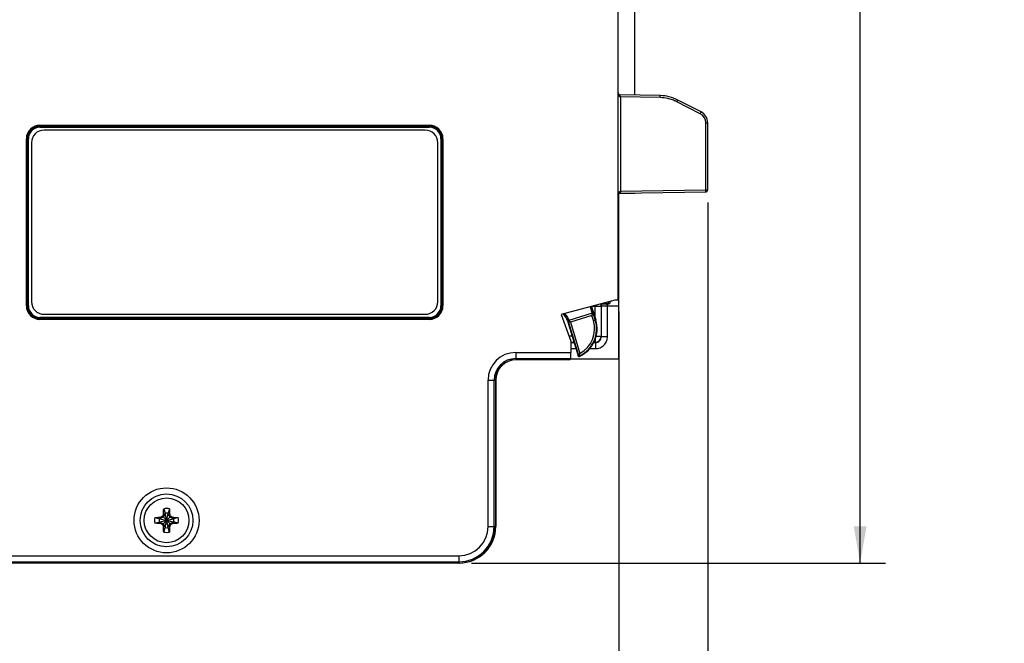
# Model space of a CAD drawing. Header units: inches. Extents: x 0 to 22, y 0 to 17.
# Tile 23 of 29: x 10.4 to 15.3, y 6.1 to 9.1. Entities that reach past the tile are written whole.
import ezdxf

# ---------------------------------------------------------------- set-up
doc = ezdxf.new("R2010")
doc.units = ezdxf.units.IN
doc.header["$LTSCALE"] = 1.21
doc.header["$MEASUREMENT"] = 0
doc.layers.get('0').update_dxf_attribs({"linetype": 'CONTINUOUS'})
for name, color, linetype in [('02___PRT_ALL_AXES', 7, 'CONTINUOUS'), ('06___PRT_ALL_SURFS', 7, 'CONTINUOUS'), ('DIMENSIONS', 7, 'CONTINUOUS')]:
    doc.layers.add(name, color=color, linetype=linetype)
doc.styles.get("Standard").update_dxf_attribs({"font": 'txt', "width": 0.8})
doc.dimstyles.new('DIMSTYLE_1', dxfattribs={"dimtxt": 0.125, "dimasz": 0.18, "dimexe": 0.125, "dimexo": 0.0625, "dimgap": 0.0625, "dimtad": 0, "dimtih": 1, "dimtoh": 1, "dimzin": 4, "dimdsep": 46, "dimtxsty": 'STANDARD', "dimblk": '_FILLED', "dimblk1": '_FILLED', "dimblk2": '_FILLED', "dimcen": 0.09, "dimadec": 0, "dimazin": 0, "dimtp": 0.001, "dimtm": 0.001, "dimtfac": 1, "dimtofl": 0, "dimtmove": 0, "dimatfit": 3, "dimldrblk": '_FILLED', "dimfxl": 1, "dimtolj": 1, "dimtzin": 4, "dimarcsym": 0})

# ---------------------------------------------------------------- blocks, each defined once
blk = doc.blocks.new('_FILLED')
at = {"color": 0, "linetype": 'BYBLOCK'}
blk.add_solid([(0, 0), (-1, 0.174), (-1, -0.174)], dxfattribs=at)
blk = doc.blocks.new('*D3')
at = {"layer": 'DIMENSIONS', "color": 2, "linetype": 'CONTINUOUS'}
for p, q in [((13.8349, 8.2489), (13.8349, 5.5999)), ((13.3969, 7.7121), (13.3969, 5.5999)), ((13.3969, 5.7249), (13.0369, 5.7249)), ((13.8349, 5.7249), (14.2068, 5.7249))]:
    blk.add_line(p, q, dxfattribs=at)
at = {"layer": 'DIMENSIONS', "color": 2, "linetype": 'CONTINUOUS', "xscale": 0.18, "yscale": 0.18, "zscale": 0.18}
blk.add_blockref('_FILLED', (13.3969, 5.7249), dxfattribs=at)
at = {"layer": 'DIMENSIONS', "color": 2, "linetype": 'CONTINUOUS', "xscale": 0.18, "yscale": 0.18, "zscale": 0.18, "rotation": 180}
blk.add_blockref('_FILLED', (13.8349, 5.7249), dxfattribs=at)
at = {"layer": 'DIMENSIONS', "color": 2, "linetype": 'CONTINUOUS', "insert": (14.2693, 5.7874), "char_height": 0.125, "width": 1.025, "attachment_point": 1, "line_spacing_factor": 0.9}
blk.add_mtext('.44{\\Ftxt.shx;\\W1.000000;\\H0.125000; }[11.1]', dxfattribs=at)
blk = doc.blocks.new('*D9')
at = {"layer": 'DIMENSIONS', "color": 2, "linetype": 'CONTINUOUS'}
for p, q in [((13.0574, 12.4917), (14.7099, 12.4917)), ((14.5849, 12.4917), (14.5849, 9.6084)), ((14.5849, 6.4751), (14.5849, 9.3584)), ((12.6724, 6.4751), (14.7099, 6.4751))]:
    blk.add_line(p, q, dxfattribs=at)
at = {"layer": 'DIMENSIONS', "color": 2, "linetype": 'CONTINUOUS', "xscale": 0.18, "yscale": 0.18, "zscale": 0.18}
for p, rotation in [((14.5849, 12.4917), 90), ((14.5849, 6.4751), 270)]:
    blk.add_blockref('_FILLED', p, dxfattribs=dict(at, rotation=rotation))
at = {"layer": 'DIMENSIONS', "color": 2, "linetype": 'CONTINUOUS', "insert": (14.5849, 9.5459), "char_height": 0.125, "width": 1.225, "attachment_point": 2, "line_spacing_factor": 0.9}
blk.add_mtext('6.02{\\Ftxt.shx;\\W1.000000;\\H0.125000; }[152.8]', dxfattribs=at)

msp = doc.modelspace()

# ---------------------------------------------------------------- linework, layer by layer
at = {"color": 7, "linetype": 'CONTINUOUS'}
for p, q in [((13.3949, 7.7683), (13.3949, 12.4877)), ((13.4767, 8.7771), (13.4769, 11.2373)), ((13.6004, 8.7749), (13.4047, 8.7783)), ((13.4048, 8.7683), (13.4047, 8.7783)), ((13.6003, 8.7649), (13.6004, 8.7749)), ((13.6003, 8.7649), (13.4048, 8.7683)), ((13.4048, 8.7683), (13.4048, 8.3041)), ((13.6832, 8.7442), (13.6877, 8.7531)), ((13.7977, 8.6859), (13.6832, 8.7442)), ((13.8022, 8.6948), (13.6877, 8.7531)), ((13.7977, 8.6859), (13.8021, 8.6948)), ((10.5489, 8.6299), (12.4649, 8.6299)), ((10.5489, 8.6199), (10.5489, 8.6299)), ((10.5489, 8.6249), (12.4649, 8.6249)), ((12.4649, 8.6199), (12.4649, 8.6299)), ((13.825, 8.6414), (13.8349, 8.6414)), ((13.825, 8.3114), (13.825, 8.6414)), ((13.8349, 8.3114), (13.8349, 8.6414)), ((10.5489, 8.6199), (12.4649, 8.6199)), ((10.4819, 8.5629), (10.4919, 8.5629)), ((10.4819, 7.7409), (10.4819, 8.5629)), ((10.4869, 7.7409), (10.4869, 8.5629)), ((10.4919, 7.7409), (10.4919, 8.5629)), ((12.5219, 8.5629), (12.5319, 8.5629)), ((12.5219, 8.5629), (12.5219, 7.7409)), ((12.5269, 8.5629), (12.5269, 7.7409)), ((12.5319, 8.5629), (12.5319, 7.7409)), ((13.3969, 7.4795), (13.3969, 8.2901)), ((13.4767, 8.2934), (13.4013, 8.2934)), ((13.4048, 8.3041), (13.4047, 8.2941)), ((13.4047, 8.2941), (13.8251, 8.3014)), ((13.4048, 8.3041), (13.825, 8.3114)), ((13.4767, 8.2953), (13.4767, 8.2934)), ((13.825, 8.3114), (13.8349, 8.3114)), ((13.8251, 8.3014), (13.825, 8.3114)), ((13.3949, 8.2399), (13.3969, 8.2399)), ((13.3949, 8.2299), (13.3969, 8.2299)), ((13.3949, 8.2244), (13.3969, 8.2244)), ((13.3949, 8.2144), (13.3969, 8.2144)), ((13.3776, 7.7683), (13.1142, 7.6977)), ((13.3451, 7.7595), (13.3451, 7.751)), ((13.3551, 7.761), (13.3551, 7.7622)), ((13.3551, 7.761), (13.3559, 7.7602)), ((13.3559, 7.7624), (13.3559, 7.7602)), ((13.3949, 7.7683), (13.3776, 7.7683)), ((13.3969, 7.7746), (13.3949, 7.7746)), ((13.3949, 7.7708), (13.3969, 7.7708)), ((10.4819, 7.7409), (10.4919, 7.7409)), ((12.5219, 7.7409), (12.5319, 7.7409)), ((13.2663, 7.704), (13.1514, 7.6689)), ((13.2637, 7.7378), (13.284, 7.6716)), ((13.2663, 7.704), (13.2645, 7.693)), ((13.2684, 7.739), (13.311, 7.739)), ((13.281, 7.6813), (13.281, 7.7424)), ((13.3459, 7.7502), (13.3103, 7.7502)), ((13.3118, 7.7398), (13.311, 7.739)), ((13.311, 7.739), (13.311, 7.5908)), ((13.3118, 7.7398), (13.3418, 7.7398)), ((13.3118, 7.59), (13.3118, 7.7398)), ((13.3132, 7.751), (13.3451, 7.751)), ((13.3418, 7.7408), (13.3969, 7.7408)), ((13.3418, 7.59), (13.3418, 7.7398)), ((13.3451, 7.751), (13.3459, 7.7502)), ((12.4649, 7.6839), (10.5489, 7.6839)), ((10.5489, 7.6839), (10.5489, 7.6739)), ((12.4649, 7.6789), (10.5489, 7.6789)), ((12.4649, 7.6739), (10.5489, 7.6739)), ((12.4649, 7.6739), (12.4649, 7.6839)), ((13.1142, 7.6977), (13.1615, 7.5661)), ((13.1464, 7.6671), (13.1444, 7.6665)), ((13.1444, 7.6665), (13.1969, 7.4947)), ((13.1464, 7.6671), (13.148, 7.6627)), ((13.148, 7.6627), (13.1983, 7.4981)), ((13.1481, 7.6627), (13.159, 7.6608)), ((13.1498, 7.6728), (13.1513, 7.6689)), ((13.159, 7.6608), (13.1514, 7.6689)), ((13.2645, 7.693), (13.159, 7.6608)), ((13.159, 7.6608), (13.2061, 7.5067)), ((13.2645, 7.693), (13.2726, 7.7007)), ((13.2722, 7.6679), (13.2645, 7.693)), ((13.2722, 7.6679), (13.284, 7.6716)), ((13.2817, 7.6709), (13.2726, 7.7008)), ((13.1675, 7.5908), (13.1526, 7.5908)), ((13.1615, 7.5661), (13.1615, 7.511)), ((13.1767, 7.5608), (13.1615, 7.5608)), ((13.1615, 7.56), (13.1769, 7.56)), ((13.2743, 7.56), (13.2818, 7.56)), ((13.281, 7.5608), (13.2748, 7.5608)), ((13.281, 7.5752), (13.281, 7.5608)), ((13.2818, 7.56), (13.281, 7.5608)), ((13.2818, 7.56), (13.2818, 7.53)), ((13.2859, 7.5908), (13.311, 7.5908)), ((13.3118, 7.59), (13.311, 7.5908)), ((13.3118, 7.59), (13.3418, 7.59)), ((12.8899, 7.511), (13.1615, 7.511)), ((12.8899, 7.511), (12.8899, 7.4751)), ((13.1615, 7.53), (13.1861, 7.53)), ((13.2544, 7.53), (13.2818, 7.53)), ((12.8899, 7.481), (13.161, 7.481)), ((12.9471, 7.4751), (12.8899, 7.4751)), ((12.9449, 7.4751), (12.9454, 7.4756)), ((13.1556, 7.4756), (12.9454, 7.4756)), ((12.9476, 7.4756), (12.9471, 7.4751)), ((13.1556, 7.4756), (13.161, 7.481)), ((13.1595, 7.4795), (13.3969, 7.4795)), ((13.2061, 7.5067), (13.1983, 7.4981)), ((13.2053, 7.495), (13.2061, 7.5067)), ((12.7538, 7.3749), (12.7897, 7.3749)), ((12.7538, 6.6549), (12.7538, 7.3749)), ((12.7838, 6.6549), (12.7838, 7.3749)), ((12.7897, 7.3749), (12.7897, 6.6549)), ((12.7917, 7.3749), (12.7917, 6.6549)), ((11.1577, 6.7423), (11.1646, 6.7203)), ((11.1861, 6.7423), (11.1792, 6.7203)), ((11.1145, 6.6991), (11.1365, 6.6922)), ((11.1365, 6.6776), (11.2073, 6.6922)), ((11.1394, 6.6922), (11.1365, 6.6922)), ((11.1365, 6.6922), (11.2073, 6.6776)), ((11.1554, 6.7014), (11.1394, 6.6922)), ((11.1429, 6.7002), (11.1394, 6.6922)), ((11.1394, 6.6776), (11.2044, 6.6922)), ((11.1394, 6.6922), (11.2044, 6.6776)), ((11.1488, 6.7036), (11.1516, 6.7052)), ((11.1516, 6.7052), (11.1532, 6.708)), ((11.1516, 6.7052), (11.1922, 6.6646)), ((11.1516, 6.6646), (11.1922, 6.7052)), ((11.1646, 6.7174), (11.1554, 6.7014)), ((11.1566, 6.7139), (11.1646, 6.7174)), ((11.1792, 6.6495), (11.1646, 6.7203)), ((11.1646, 6.7203), (11.1646, 6.7174)), ((11.1646, 6.6495), (11.1792, 6.7203)), ((11.1792, 6.6524), (11.1646, 6.7174)), ((11.1646, 6.6524), (11.1792, 6.7174)), ((11.1792, 6.7174), (11.1792, 6.7203)), ((11.1792, 6.7174), (11.1872, 6.7139)), ((11.1884, 6.7014), (11.1792, 6.7174)), ((11.2044, 6.6922), (11.1884, 6.7014)), ((11.1906, 6.708), (11.1922, 6.7052)), ((11.1922, 6.7052), (11.195, 6.7036)), ((11.2009, 6.7002), (11.2044, 6.6922)), ((11.2073, 6.6922), (11.2044, 6.6922)), ((11.2293, 6.6991), (11.2073, 6.6922)), ((11.1145, 6.6707), (11.1365, 6.6776)), ((11.1365, 6.6776), (11.1394, 6.6776)), ((11.1394, 6.6776), (11.1554, 6.6684)), ((11.1429, 6.6696), (11.1394, 6.6776)), ((11.1516, 6.6646), (11.1488, 6.6662)), ((11.1532, 6.6618), (11.1516, 6.6646)), ((11.1554, 6.6684), (11.1646, 6.6524)), ((11.1646, 6.6524), (11.1566, 6.6559)), ((11.1577, 6.6275), (11.1646, 6.6495)), ((11.1646, 6.6524), (11.1646, 6.6495)), ((11.1792, 6.6524), (11.1884, 6.6684)), ((11.1872, 6.6559), (11.1792, 6.6524)), ((11.1792, 6.6495), (11.1792, 6.6524)), ((11.1861, 6.6275), (11.1792, 6.6495)), ((11.1884, 6.6684), (11.2044, 6.6776)), ((11.1922, 6.6646), (11.1906, 6.6618)), ((11.195, 6.6662), (11.1922, 6.6646)), ((11.2044, 6.6776), (11.2009, 6.6696)), ((11.2044, 6.6776), (11.2073, 6.6776)), ((11.2293, 6.6707), (11.2073, 6.6776)), ((12.7538, 6.6549), (12.7897, 6.6549)), ((10.2405, 6.511), (12.6099, 6.511)), ((12.6099, 6.511), (12.6099, 6.4751)), ((12.6099, 6.4751), (10.2368, 6.4751)), ((10.2374, 6.481), (12.6099, 6.481))]:
    msp.add_line(p, q, dxfattribs=at)
for radius in [0.16, 0.13, 0.1102]:
    msp.add_circle((11.1719, 6.6849), radius, dxfattribs=at)
for centre, radius, start, end in [((13.4049, 8.7883), 0.01, 180, 269), ((13.5969, 8.5749), 0.2, 63, 89), ((13.597, 8.575), 0.1899, 65.8923, 89.0036), ((13.5969, 8.5747), 0.1903, 63.0084, 65.9012), ((13.775, 8.6414), 0.05, 0.0044, 62.9955), ((13.7749, 8.6414), 0.06, 0, 62.9856), ((10.5489, 8.5629), 0.067, 90, 180), ((10.5489, 8.5629), 0.062, 90, 180), ((12.4649, 8.5629), 0.067, 0, 90), ((12.4649, 8.5629), 0.062, 0, 90), ((10.5489, 8.5629), 0.057, 90, 180), ((12.4649, 8.5629), 0.057, 0, 90), ((13.4049, 8.2841), 0.01, 91, 180), ((13.8249, 8.3114), 0.01, 271, 360), ((13.3451, 7.761), 0.01, 269.9646, 359.9234), ((13.3459, 7.7602), 0.01, 281.9731, 359.9213), ((10.5489, 7.7409), 0.067, 180, 270), ((10.5489, 7.7409), 0.062, 180, 270), ((10.5489, 7.7409), 0.057, 180, 270), ((12.4649, 7.7409), 0.067, 270, 360), ((12.4649, 7.7409), 0.062, 270, 360), ((12.4649, 7.7409), 0.057, 270, 360), ((13.281, 7.739), 0.03, 0.0309, 21.2564), ((13.282, 7.7398), 0.0598, 359.9984, 0.9841), ((13.3459, 7.7602), 0.01, 269.9933, 281.9737), ((13.0726, 7.6446), 0.075, 17, 47), ((13.1405, 7.6277), 0.15, 294.9278, 17), ((13.1405, 7.6277), 0.1476, 296.0182, 17), ((13.1405, 7.6277), 0.1376, 298.4646, 17), ((13.281, 7.5908), 0.03, 270.0209, 359.9787), ((13.2818, 7.59), 0.03, 269.9703, 0.0338), ((12.8899, 7.3749), 0.1361, 90, 180), ((12.8899, 7.3749), 0.1061, 90, 180), ((12.8899, 7.3749), 0.1002, 90, 180), ((12.8919, 7.3749), 0.1002, 90, 180), ((12.8493, 7.6498), 0.3805, 335.9633, 336.5074), ((13.2017, 7.4962), 0.005, 196.9946, 294.9332), ((13.2031, 7.4995), 0.005, 197.0264, 295.993), ((12.8417, 7.6605), 0.3995, 335.0042, 335.5329), ((11.1719, 6.6849), 0.0592, 76.0695, 103.9305), ((11.1719, 6.6849), 0.0592, 166.0695, 193.9305), ((11.1719, 6.6849), 0.0361, 168.3738, 191.6262), ((12.2044, 4.8907), 2.0979, 120.2091, 120.3969), ((11.1719, 6.6849), 0.0297, 129.0984, 140.9016), ((13.039, 5.6098), 2.1823, 149.6067, 149.7872), ((11.1719, 6.6849), 0.0361, 78.3738, 101.6262), ((9.3777, 5.6524), 2.0979, 30.2091, 30.3969), ((11.1719, 6.6849), 0.0297, 39.0984, 50.9016), ((10.0968, 4.8178), 2.1823, 59.6067, 59.7872), ((11.1719, 6.6849), 0.0361, 348.3738, 11.6262), ((11.1719, 6.6849), 0.0592, 346.0695, 13.9305), ((12.247, 8.552), 2.1823, 239.6067, 239.7872), ((11.1719, 6.6849), 0.0297, 219.0984, 230.9016), ((12.9661, 7.7174), 2.0979, 210.2091, 210.3969), ((11.1719, 6.6849), 0.0361, 258.3738, 281.6262), ((9.3048, 7.76), 2.1823, 329.6067, 329.7872), ((11.1719, 6.6849), 0.0297, 309.0984, 320.9016), ((10.1394, 8.4791), 2.0979, 300.2091, 300.3969), ((12.6099, 6.6549), 0.1798, 270, 360), ((12.6099, 6.6549), 0.1739, 270, 360), ((12.6099, 6.6549), 0.1439, 270, 360), ((12.6119, 6.6549), 0.1798, 270, 360), ((11.1719, 6.6849), 0.0592, 256.0695, 283.9305)]:
    msp.add_arc(centre, radius, start, end, dxfattribs=at)
msp.add_ellipse((13.161, 7.511), major_axis=(0, 0.03), ratio=0.017455, start_param=-3.124139, end_param=-1.570796, dxfattribs=at)
for points, knots in [([(13.3974, 8.7751), (13.3969, 8.7762), (13.3962, 8.7783), (13.3952, 8.7827), (13.3949, 8.7861), (13.3949, 8.7883)], [0, 0, 0, 0, 0.251799, 0.502032, 1, 1, 1, 1]), ([(13.4048, 8.7683), (13.4043, 8.7683), (13.4034, 8.7685), (13.4022, 8.769), (13.401, 8.7698), (13.3998, 8.771), (13.3985, 8.7728), (13.3977, 8.7743), (13.3974, 8.7751)], [0, 0, 0, 0, 0.131785, 0.261455, 0.388543, 0.513459, 0.758512, 1, 1, 1, 1]), ([(13.3949, 8.2841), (13.3949, 8.2851), (13.395, 8.287), (13.3953, 8.2899), (13.3959, 8.2928), (13.3967, 8.2957), (13.3979, 8.2984), (13.3992, 8.3006), (13.4005, 8.3021), (13.4018, 8.3031), (13.4032, 8.3039), (13.4043, 8.3041), (13.4048, 8.3041)], [0, 0, 0, 0, 0.121767, 0.243667, 0.365864, 0.488589, 0.612223, 0.737473, 0.801248, 0.866134, 0.932435, 1, 1, 1, 1]), ([(13.2664, 7.7041), (13.2663, 7.7041), (13.2663, 7.7043), (13.2662, 7.7047), (13.2661, 7.7054), (13.2659, 7.7063), (13.2656, 7.7075), (13.2652, 7.709), (13.2647, 7.7106), (13.2642, 7.7124), (13.2634, 7.7153), (13.2623, 7.7193), (13.2608, 7.7245), (13.2591, 7.7301), (13.2579, 7.734), (13.2573, 7.736)], [0, 0, 0, 0, 0.006371, 0.014685, 0.03709, 0.067092, 0.104493, 0.149059, 0.200504, 0.258486, 0.322633, 0.467682, 0.631862, 0.810854, 1, 1, 1, 1]), ([(13.2726, 7.7008), (13.2726, 7.7009), (13.2725, 7.701), (13.2725, 7.7015), (13.2723, 7.7022), (13.272, 7.7033), (13.2716, 7.7047), (13.2712, 7.7064), (13.2707, 7.7082), (13.2701, 7.7104), (13.2692, 7.7136), (13.2678, 7.7182), (13.2661, 7.7241), (13.2642, 7.7306), (13.2628, 7.735), (13.2621, 7.7373)], [0, 0, 0, 0, 0.006329, 0.014615, 0.037005, 0.067034, 0.104498, 0.149152, 0.200699, 0.258795, 0.323055, 0.468294, 0.632531, 0.811347, 1, 1, 1, 1]), ([(13.2663, 7.704), (13.267, 7.7042), (13.2683, 7.7043), (13.2702, 7.7037), (13.2717, 7.7025), (13.2724, 7.7013), (13.2726, 7.7007)], [0, 0, 0, 0, 0.249668, 0.5, 0.750332, 1, 1, 1, 1]), ([(13.2663, 7.704), (13.2663, 7.704), (13.2664, 7.704), (13.2664, 7.7041), (13.2664, 7.7041)], [0, 0, 0, 0, 0.2839, 1, 1, 1, 1]), ([(13.2664, 7.7041), (13.267, 7.7043), (13.2683, 7.7044), (13.2702, 7.7038), (13.2718, 7.7026), (13.2724, 7.7014), (13.2726, 7.7008)], [0, 0, 0, 0, 0.250609, 0.500953, 0.750739, 1, 1, 1, 1]), ([(13.31, 7.7502), (13.3103, 7.7494), (13.3109, 7.7474), (13.3116, 7.7439), (13.3118, 7.7412), (13.3118, 7.7398)], [0, 0, 0, 0, 0.229932, 0.604133, 1, 1, 1, 1]), ([(13.3118, 7.7398), (13.3118, 7.7398), (13.3119, 7.7398), (13.312, 7.7399), (13.3122, 7.7399), (13.3125, 7.7399), (13.3128, 7.7399), (13.3134, 7.74), (13.3143, 7.7401), (13.3156, 7.7401), (13.3171, 7.7402), (13.3188, 7.7402), (13.3208, 7.7403), (13.323, 7.7404), (13.3262, 7.7404), (13.3306, 7.7406), (13.3361, 7.7407), (13.3398, 7.7408), (13.3418, 7.7408)], [0, 0, 0, 0, 0.002283, 0.006791, 0.01359, 0.02268, 0.034046, 0.047668, 0.081591, 0.124215, 0.175072, 0.233635, 0.299378, 0.37174, 0.450028, 0.62149, 0.807509, 1, 1, 1, 1]), ([(13.3418, 7.7409), (13.3417, 7.7425), (13.341, 7.7459), (13.3394, 7.7489), (13.3385, 7.7502)], [0, 0, 0, 0, 0.504576, 1, 1, 1, 1]), ([(13.1256, 7.7), (13.1263, 7.6993), (13.1277, 7.6979), (13.1298, 7.6957), (13.1318, 7.6934), (13.1336, 7.6911), (13.1354, 7.6887), (13.1375, 7.6857), (13.1398, 7.6819), (13.1421, 7.6776), (13.1439, 7.6736), (13.1453, 7.6702), (13.146, 7.6681), (13.1464, 7.6671)], [0, 0, 0, 0, 0.077638, 0.15506, 0.23185, 0.307599, 0.381904, 0.454351, 0.592032, 0.717567, 0.828507, 0.923099, 1, 1, 1, 1]), ([(13.1307, 7.7021), (13.1321, 7.7009), (13.134, 7.699), (13.1364, 7.6964), (13.1381, 7.6943), (13.1397, 7.6923), (13.1416, 7.6896), (13.1437, 7.6863), (13.1458, 7.6824), (13.1475, 7.6788), (13.1488, 7.6757), (13.1495, 7.6737), (13.1498, 7.6728)], [0, 0, 0, 0, 0.153063, 0.228726, 0.303386, 0.376714, 0.448374, 0.585214, 0.711091, 0.823491, 0.920388, 1, 1, 1, 1]), ([(13.1498, 7.6728), (13.1495, 7.6727), (13.1489, 7.6725), (13.1481, 7.672), (13.1474, 7.6713), (13.1468, 7.6706), (13.1464, 7.6697), (13.1462, 7.6689), (13.1462, 7.668), (13.1463, 7.6674), (13.1464, 7.6671)], [0, 0, 0, 0, 0.131583, 0.262804, 0.392037, 0.518654, 0.642445, 0.763619, 0.882708, 1, 1, 1, 1]), ([(13.1513, 7.6689), (13.1507, 7.6687), (13.1495, 7.6681), (13.1483, 7.6665), (13.1477, 7.6646), (13.1478, 7.6633), (13.148, 7.6627)], [0, 0, 0, 0, 0.250609, 0.500953, 0.750739, 1, 1, 1, 1]), ([(13.1514, 7.6689), (13.1507, 7.6687), (13.1496, 7.668), (13.1483, 7.6665), (13.1478, 7.6646), (13.1479, 7.6633), (13.1481, 7.6627)], [0, 0, 0, 0, 0.249668, 0.5, 0.750332, 1, 1, 1, 1]), ([(13.148, 7.6627), (13.148, 7.6627), (13.148, 7.6627), (13.148, 7.6627), (13.1481, 7.6627)], [0, 0, 0, 0, 0.411824, 1, 1, 1, 1]), ([(13.1513, 7.6689), (13.1513, 7.6689), (13.1513, 7.6689), (13.1514, 7.6689), (13.1514, 7.6689)], [0, 0, 0, 0, 0.225621, 1, 1, 1, 1]), ([(13.2726, 7.7007), (13.2726, 7.7007), (13.2726, 7.7007), (13.2726, 7.7008), (13.2726, 7.7008)], [0, 0, 0, 0, 0.588176, 1, 1, 1, 1]), ([(13.2818, 7.53), (13.2857, 7.53), (13.2936, 7.5308), (13.3049, 7.5342), (13.3153, 7.5398), (13.3245, 7.5473), (13.332, 7.5565), (13.3376, 7.5669), (13.341, 7.5782), (13.3418, 7.5861), (13.3418, 7.59)], [0, 0, 0, 0, 0.124899, 0.250026, 0.375009, 0.500002, 0.624994, 0.749974, 0.875101, 1, 1, 1, 1]), ([(11.1566, 6.7139), (11.1567, 6.7164), (11.1569, 6.7258), (11.1573, 6.7353), (11.1577, 6.7423)], [0, 0, 0, 0, 0.257991, 1, 1, 1, 1]), ([(11.1861, 6.7423), (11.1863, 6.7401), (11.1868, 6.7306), (11.1871, 6.7211), (11.1872, 6.7139)], [0, 0, 0, 0, 0.24047, 1, 1, 1, 1]), ([(11.1145, 6.6991), (11.1167, 6.6993), (11.1262, 6.6998), (11.1357, 6.7001), (11.1429, 6.7002)], [0, 0, 0, 0, 0.240475, 1, 1, 1, 1]), ([(11.2009, 6.7002), (11.2034, 6.7001), (11.2128, 6.6999), (11.2223, 6.6995), (11.2293, 6.6991)], [0, 0, 0, 0, 0.257991, 1, 1, 1, 1]), ([(11.1429, 6.6696), (11.1405, 6.6697), (11.131, 6.6699), (11.1215, 6.6703), (11.1145, 6.6707)], [0, 0, 0, 0, 0.257991, 1, 1, 1, 1]), ([(11.1577, 6.6275), (11.1575, 6.6298), (11.157, 6.6392), (11.1568, 6.6487), (11.1566, 6.6559)], [0, 0, 0, 0, 0.24047, 1, 1, 1, 1]), ([(11.1872, 6.6559), (11.1871, 6.6535), (11.1869, 6.644), (11.1865, 6.6345), (11.1861, 6.6275)], [0, 0, 0, 0, 0.257991, 1, 1, 1, 1]), ([(11.2293, 6.6707), (11.2271, 6.6705), (11.2176, 6.67), (11.2081, 6.6698), (11.2009, 6.6696)], [0, 0, 0, 0, 0.24047, 1, 1, 1, 1])]:
    msp.add_open_spline(points, degree=3, knots=knots, dxfattribs=at)
at = {"layer": '02___PRT_ALL_AXES', "color": 7, "linetype": 'CONTINUOUS'}
for p, q in [((12.4449, 8.6049), (10.5689, 8.6049)), ((10.5069, 8.5429), (10.5069, 7.7609)), ((12.5069, 7.7609), (12.5069, 8.5429)), ((10.5689, 7.6989), (12.4449, 7.6989))]:
    msp.add_line(p, q, dxfattribs=at)
for centre, start, end in [((10.5689, 8.5429), 90, 180), ((12.4449, 8.5429), 0, 90), ((10.5689, 7.7609), 180, 270), ((12.4449, 7.7609), 270, 360)]:
    msp.add_arc(centre, 0.062, start, end, dxfattribs=at)
at = {"layer": '06___PRT_ALL_SURFS', "color": 7, "linetype": 'CONTINUOUS'}
for p, q in [((13.3969, 8.2399), (13.3969, 8.2901)), ((13.3949, 8.2399), (13.3969, 8.2399))]:
    msp.add_line(p, q, dxfattribs=at)

# ---------------------------------------------------------------- dimensions: what is measured, and where the dimension line sits
at = {"layer": 'DIMENSIONS', "color": 2, "linetype": 'CONTINUOUS'}
for base, p1, p2, angle, picture, middle in [((14.5849, 6.4751), (12.9949, 12.4917), (12.6099, 6.4751), 270, '*D9', (14.5849, 9.4834)), ((13.3969, 5.7249), (13.8349, 8.3114), (13.3969, 7.7746), 180, '*D3', (14.7818, 5.7249))]:
    dim = msp.add_linear_dim(base=base, p1=p1, p2=p2, angle=angle, dimstyle='DIMSTYLE_1', dxfattribs=at)
    dim.commit()
    dim.dimension.update_dxf_attribs({"geometry": picture, "text_midpoint": middle, "dimtype": 160})

doc.saveas('drawing.dxf')
